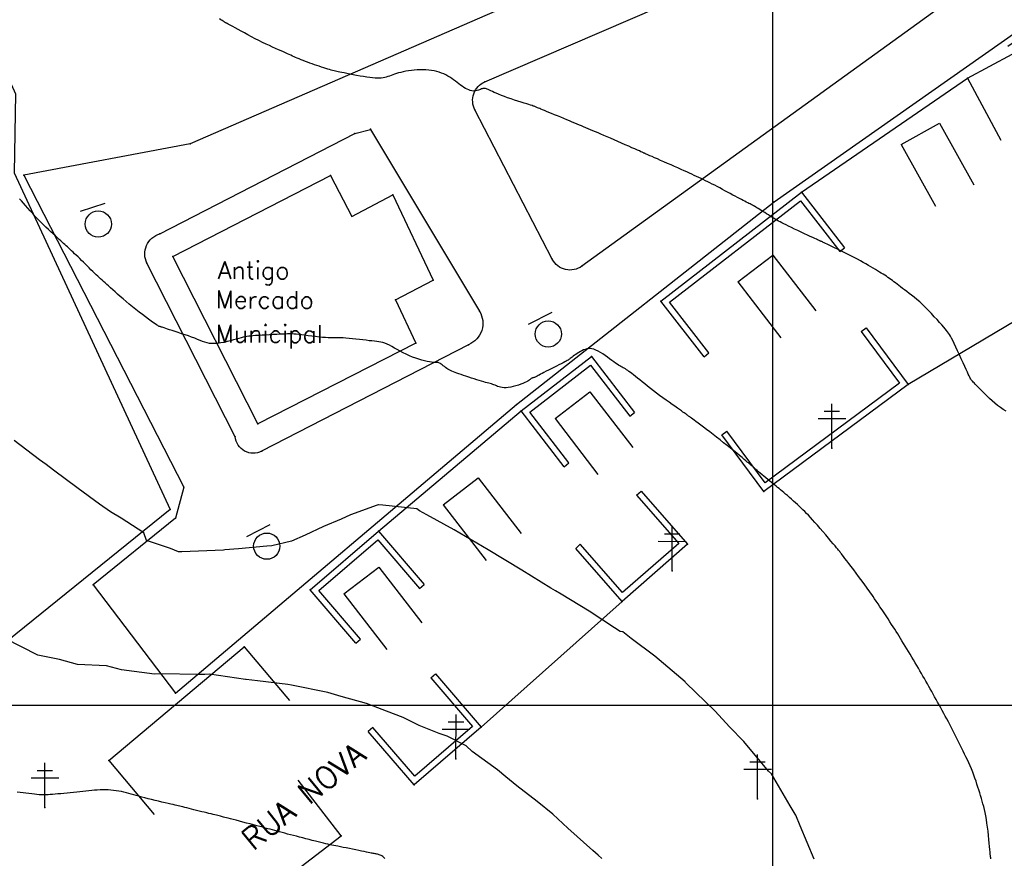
# Model space of a CAD drawing. Header units: millimetres. Extents: x 196436 to 199900, y 8705373 to 8708636.
# Tile 45 of 238: x 197514 to 197626, y 8706583 to 8706678. Entities that reach past the tile are written whole.
import ezdxf
from ezdxf.enums import TextEntityAlignment as Align

# ---------------------------------------------------------------- set-up
doc = ezdxf.new("R2010")
doc.units = ezdxf.units.MM
doc.header["$LTSCALE"] = 5
for name, color, linetype in [('$CURVAS1', 30, 'Continuous'), ('$CURVAS2', 40, 'Continuous'), ('CASA', 6, 'Continuous'), ('CERCA', 3, 'CERCA_LINE'), ('MALHA', 9, 'Continuous'), ('MEIO-FIO', 7, 'Continuous'), ('MURO', 9, 'Continuous'), ('PL', 23, 'Continuous'), ('POSTE', 3, 'Continuous'), ('TEXTO', 2, 'Continuous'), ('TXT_NRUA', 3, 'Continuous')]:
    doc.layers.add(name, color=color, linetype=linetype)
doc.styles.add('GEOSIS', font='ROMANS.SHX')
doc.linetypes.add('CERCA_LINE', pattern='A,0.5,-0.2,["X",Standard,S=0.1,R=0,X=-0.1,Y=-0.05],-0.25', length=0.95)

# ---------------------------------------------------------------- blocks, each defined once
blk = doc.blocks.new('A$C6E4D7D70')
at = {"layer": 'CASA'}
for points in [[(2.57, 9.18), (0, 1.6)], [(2.57, 9.18), (7.3, 7.58)], [(7.3, 7.58), (4.74, 0)]]:
    blk.add_lwpolyline(points, dxfattribs=at)
blk = doc.blocks.new('A$C554853E6')
at = {"layer": 'CASA', "rotation": 357.8006497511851}
blk.add_blockref('A$C6E4D7D70', (-0.06, 0.18), dxfattribs=at)
blk = doc.blocks.new('A$C1088538C')
at = {"layer": 'CASA', "rotation": 43.15206326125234}
blk.add_blockref('A$C554853E6', (4.25, -1.3), dxfattribs=at)
blk = doc.blocks.new('A$C178F62A3')
at = {"layer": 'CASA', "rotation": 7.057001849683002}
blk.add_blockref('A$C1088538C', (0.91, -0.37), dxfattribs=at)
blk = doc.blocks.new('PL')
at = {"layer": 'PL'}
blk.add_line((2.01, 1.49), (2.01, -1.49), dxfattribs=at)
blk.add_circle((0, 0), 1.49, dxfattribs=at)

msp = doc.modelspace()

# ---------------------------------------------------------------- linework, layer by layer
at = {"layer": '$CURVAS1'}
msp.add_polyline3d([(197624.799, 8706582.548, 695), (197624.789, 8706582.634, 695), (197624.776, 8706582.745, 695), (197624.76, 8706582.889, 695), (197624.741, 8706583.071, 695), (197624.718, 8706583.3, 695), (197624.691, 8706583.583, 695), (197624.659, 8706583.925, 695), (197624.622, 8706584.315, 695), (197624.581, 8706584.743, 695), (197624.535, 8706585.196, 695), (197624.484, 8706585.663, 695), (197624.428, 8706586.13, 695), (197624.367, 8706586.587, 695), (197624.302, 8706587.021, 695), (197624.231, 8706587.422, 695), (197624.156, 8706587.795, 695), (197624.077, 8706588.143, 695), (197623.994, 8706588.472, 695), (197623.907, 8706588.789, 695), (197623.818, 8706589.097, 695), (197623.726, 8706589.404, 695), (197623.632, 8706589.713, 695), (197623.537, 8706590.03, 695), (197623.438, 8706590.355, 695), (197623.337, 8706590.686, 695), (197623.23, 8706591.022, 695), (197623.118, 8706591.362, 695), (197623, 8706591.706, 695), (197622.875, 8706592.051, 695), (197622.741, 8706592.398, 695), (197622.599, 8706592.744, 695), (197622.449, 8706593.089, 695), (197622.294, 8706593.432, 695), (197622.135, 8706593.771, 695), (197621.973, 8706594.107, 695), (197621.812, 8706594.437, 695), (197621.652, 8706594.761, 695), (197621.495, 8706595.079, 695), (197621.343, 8706595.388, 695), (197621.194, 8706595.691, 695), (197621.047, 8706595.99, 695), (197620.902, 8706596.286, 695), (197620.756, 8706596.581, 695), (197620.608, 8706596.877, 695), (197620.457, 8706597.176, 695), (197620.301, 8706597.479, 695), (197620.14, 8706597.788, 695), (197619.974, 8706598.103, 695), (197619.804, 8706598.421, 695), (197619.631, 8706598.741, 695), (197619.456, 8706599.062, 695), (197619.28, 8706599.382, 695), (197619.105, 8706599.701, 695), (197618.93, 8706600.016, 695), (197618.758, 8706600.327, 695), (197618.587, 8706600.634, 695), (197618.418, 8706600.937, 695), (197618.25, 8706601.238, 695), (197618.083, 8706601.536, 695), (197617.918, 8706601.831, 695), (197617.752, 8706602.126, 695), (197617.587, 8706602.419, 695), (197617.422, 8706602.712, 695), (197617.256, 8706603.006, 695), (197617.089, 8706603.3, 695), (197616.92, 8706603.596, 695), (197616.749, 8706603.895, 695), (197616.574, 8706604.197, 695), (197616.395, 8706604.503, 695), (197616.212, 8706604.814, 695), (197616.024, 8706605.13, 695), (197615.832, 8706605.448, 695), (197615.638, 8706605.767, 695), (197615.445, 8706606.085, 695), (197615.253, 8706606.398, 695), (197615.065, 8706606.705, 695), (197614.882, 8706607.002, 695), (197614.706, 8706607.288, 695), (197614.538, 8706607.562, 695), (197614.376, 8706607.826, 695), (197614.216, 8706608.085, 695), (197614.054, 8706608.344, 695), (197613.889, 8706608.607, 695), (197613.717, 8706608.879, 695), (197613.533, 8706609.164, 695), (197613.336, 8706609.467, 695), (197613.124, 8706609.791, 695), (197612.899, 8706610.129, 695), (197612.668, 8706610.476, 695), (197612.435, 8706610.824, 695), (197612.205, 8706611.166, 695), (197611.984, 8706611.495, 695), (197611.775, 8706611.803, 695), (197611.585, 8706612.085, 695), (197611.417, 8706612.335, 695), (197611.265, 8706612.56, 695), (197611.121, 8706612.771, 695), (197610.98, 8706612.976, 695), (197610.832, 8706613.186, 695), (197610.672, 8706613.41, 695), (197610.492, 8706613.658, 695), (197610.284, 8706613.94, 695), (197610.044, 8706614.261, 695), (197609.779, 8706614.613, 695), (197609.5, 8706614.984, 695), (197609.215, 8706615.36, 695), (197608.934, 8706615.73, 695), (197608.668, 8706616.08, 695), (197608.426, 8706616.398, 695), (197608.217, 8706616.671, 695), (197608.05, 8706616.891, 695), (197607.921, 8706617.06, 695), (197607.824, 8706617.186, 695), (197607.756, 8706617.276, 695), (197607.71, 8706617.337, 695), (197607.681, 8706617.375, 695), (197607.664, 8706617.397, 695), (197607.654, 8706617.411, 695), (197607.644, 8706617.423, 695), (197607.63, 8706617.44, 695), (197607.605, 8706617.471, 695), (197607.562, 8706617.522, 695), (197607.496, 8706617.6, 695), (197607.401, 8706617.714, 695), (197607.27, 8706617.869, 695), (197607.098, 8706618.075, 695), (197606.88, 8706618.334, 695), (197606.623, 8706618.638, 695), (197606.337, 8706618.976, 695), (197606.032, 8706619.336, 695), (197605.716, 8706619.706, 695), (197605.4, 8706620.074, 695), (197605.092, 8706620.429, 695), (197604.802, 8706620.759, 695), (197604.537, 8706621.056, 695), (197604.294, 8706621.321, 695), (197604.069, 8706621.56, 695), (197603.857, 8706621.78, 695), (197603.653, 8706621.985, 695), (197603.452, 8706622.181, 695), (197603.25, 8706622.374, 695), (197603.042, 8706622.569, 695), (197602.824, 8706622.771, 695), (197602.598, 8706622.977, 695), (197602.368, 8706623.186, 695), (197602.136, 8706623.393, 695), (197601.907, 8706623.596, 695), (197601.683, 8706623.793, 695), (197601.468, 8706623.98, 695), (197601.265, 8706624.154, 695), (197601.076, 8706624.313, 695), (197600.899, 8706624.461, 695), (197600.729, 8706624.601, 695), (197600.563, 8706624.735, 695), (197600.398, 8706624.869, 695), (197600.228, 8706625.006, 695), (197600.05, 8706625.148, 695), (197599.862, 8706625.301, 695), (197599.659, 8706625.465, 695), (197599.446, 8706625.639, 695), (197599.228, 8706625.818, 695), (197599.011, 8706625.998, 695), (197598.798, 8706626.174, 695), (197598.596, 8706626.343, 695), (197598.41, 8706626.5, 695), (197598.245, 8706626.64, 695), (197598.104, 8706626.762, 695), (197597.986, 8706626.865, 695), (197597.888, 8706626.952, 695), (197597.807, 8706627.026, 695), (197597.739, 8706627.088, 695), (197597.681, 8706627.142, 695), (197597.631, 8706627.188, 695), (197597.585, 8706627.231, 695), (197597.539, 8706627.271, 695), (197597.489, 8706627.315, 695), (197597.428, 8706627.366, 695), (197597.351, 8706627.43, 695), (197597.252, 8706627.512, 695), (197597.126, 8706627.617, 695), (197596.966, 8706627.749, 695), (197596.766, 8706627.913, 695), (197596.524, 8706628.114, 695), (197596.242, 8706628.347, 695), (197595.927, 8706628.607, 695), (197595.583, 8706628.888, 695), (197595.217, 8706629.186, 695), (197594.834, 8706629.495, 695), (197594.439, 8706629.81, 695), (197594.039, 8706630.126, 695), (197593.639, 8706630.438, 695), (197593.244, 8706630.741, 695), (197592.86, 8706631.033, 695), (197592.493, 8706631.31, 695), (197592.147, 8706631.569, 695), (197591.827, 8706631.806, 695), (197591.541, 8706632.018, 695), (197591.292, 8706632.202, 695), (197591.085, 8706632.356, 695), (197590.916, 8706632.482, 695), (197590.778, 8706632.584, 695), (197590.668, 8706632.667, 695), (197590.578, 8706632.734, 695), (197590.504, 8706632.79, 695), (197590.439, 8706632.839, 695), (197590.379, 8706632.884, 695), (197590.317, 8706632.931, 695), (197590.249, 8706632.981, 695), (197590.17, 8706633.039, 695), (197590.074, 8706633.109, 695), (197589.957, 8706633.193, 695), (197589.813, 8706633.295, 695), (197589.638, 8706633.418, 695), (197589.427, 8706633.566, 695), (197589.176, 8706633.742, 695), (197588.89, 8706633.942, 695), (197588.575, 8706634.163, 695), (197588.238, 8706634.4, 695), (197587.886, 8706634.652, 695), (197587.524, 8706634.913, 695), (197587.16, 8706635.18, 695), (197586.799, 8706635.449, 695), (197586.448, 8706635.717, 695), (197586.108, 8706635.981, 695), (197585.782, 8706636.239, 695), (197585.471, 8706636.487, 695), (197585.177, 8706636.725, 695), (197584.901, 8706636.948, 695), (197584.645, 8706637.156, 695), (197584.41, 8706637.345, 695), (197584.199, 8706637.513, 695), (197584.008, 8706637.662, 695), (197583.835, 8706637.794, 695), (197583.677, 8706637.911, 695), (197583.531, 8706638.014, 695), (197583.395, 8706638.105, 695), (197583.267, 8706638.187, 695), (197583.142, 8706638.261, 695), (197583.019, 8706638.33, 695), (197582.895, 8706638.396, 695), (197582.766, 8706638.465, 695), (197582.629, 8706638.54, 695), (197582.481, 8706638.624, 695), (197582.319, 8706638.723, 695), (197582.14, 8706638.84, 695), (197581.94, 8706638.978, 695), (197581.718, 8706639.141, 695), (197581.478, 8706639.321, 695), (197581.224, 8706639.512, 695), (197580.961, 8706639.705, 695), (197580.695, 8706639.892, 695), (197580.429, 8706640.066, 695), (197580.17, 8706640.218, 695), (197579.922, 8706640.34, 695), (197579.688, 8706640.428, 695), (197579.468, 8706640.481, 695), (197579.26, 8706640.503, 695), (197579.062, 8706640.498, 695), (197578.872, 8706640.468, 695), (197578.688, 8706640.417, 695), (197578.508, 8706640.348, 695), (197578.33, 8706640.264, 695), (197578.152, 8706640.169, 695), (197577.977, 8706640.065, 695), (197577.807, 8706639.957, 695), (197577.643, 8706639.846, 695), (197577.488, 8706639.737, 695), (197577.346, 8706639.633, 695), (197577.216, 8706639.536, 695), (197577.103, 8706639.451, 695), (197577.007, 8706639.378, 695), (197576.921, 8706639.316, 695), (197576.838, 8706639.259, 695), (197576.751, 8706639.203, 695), (197576.65, 8706639.143, 695), (197576.529, 8706639.076, 695), (197576.379, 8706638.998, 695), (197576.193, 8706638.902, 695), (197575.966, 8706638.787, 695), (197575.706, 8706638.656, 695), (197575.422, 8706638.514, 695), (197575.124, 8706638.365, 695), (197574.824, 8706638.214, 695), (197574.53, 8706638.065, 695), (197574.254, 8706637.924, 695), (197574.006, 8706637.794, 695), (197573.794, 8706637.681, 695), (197573.615, 8706637.583, 695), (197573.465, 8706637.499, 695), (197573.341, 8706637.429, 695), (197573.238, 8706637.371, 695), (197573.152, 8706637.323, 695), (197573.079, 8706637.286, 695), (197573.015, 8706637.257, 695), (197572.956, 8706637.235, 695), (197572.9, 8706637.219, 695), (197572.848, 8706637.206, 695), (197572.799, 8706637.195, 695), (197572.752, 8706637.183, 695), (197572.706, 8706637.169, 695), (197572.662, 8706637.15, 695), (197572.618, 8706637.125, 695), (197572.573, 8706637.091, 695), (197572.523, 8706637.05, 695), (197572.463, 8706637, 695), (197572.388, 8706636.942, 695), (197572.294, 8706636.877, 695), (197572.176, 8706636.805, 695), (197572.028, 8706636.726, 695), (197571.846, 8706636.641, 695), (197571.628, 8706636.55, 695), (197571.378, 8706636.456, 695), (197571.107, 8706636.364, 695), (197570.822, 8706636.277, 695), (197570.53, 8706636.199, 695), (197570.242, 8706636.135, 695), (197569.964, 8706636.088, 695), (197569.706, 8706636.061, 695), (197569.473, 8706636.058, 695), (197569.265, 8706636.076, 695), (197569.077, 8706636.11, 695), (197568.906, 8706636.157, 695), (197568.749, 8706636.212, 695), (197568.602, 8706636.272, 695), (197568.463, 8706636.332, 695), (197568.326, 8706636.388, 695), (197568.19, 8706636.437, 695), (197568.05, 8706636.481, 695), (197567.903, 8706636.522, 695), (197567.745, 8706636.564, 695), (197567.573, 8706636.608, 695), (197567.382, 8706636.657, 695), (197567.17, 8706636.714, 695), (197566.933, 8706636.782, 695), (197566.668, 8706636.862, 695), (197566.381, 8706636.953, 695), (197566.079, 8706637.051, 695), (197565.769, 8706637.154, 695), (197565.458, 8706637.258, 695), (197565.153, 8706637.361, 695), (197564.86, 8706637.461, 695), (197564.587, 8706637.553, 695), (197564.339, 8706637.637, 695), (197564.114, 8706637.714, 695), (197563.911, 8706637.785, 695), (197563.725, 8706637.854, 695), (197563.554, 8706637.924, 695), (197563.396, 8706637.996, 695), (197563.246, 8706638.073, 695), (197563.103, 8706638.157, 695), (197562.964, 8706638.25, 695), (197562.829, 8706638.349, 695), (197562.699, 8706638.451, 695), (197562.576, 8706638.551, 695), (197562.459, 8706638.645, 695), (197562.35, 8706638.73, 695), (197562.249, 8706638.802, 695), (197562.158, 8706638.856, 695), (197562.076, 8706638.891, 695), (197561.998, 8706638.91, 695), (197561.918, 8706638.918, 695), (197561.828, 8706638.918, 695), (197561.722, 8706638.916, 695), (197561.595, 8706638.917, 695), (197561.438, 8706638.925, 695), (197561.247, 8706638.945, 695), (197561.016, 8706638.981, 695), (197560.749, 8706639.033, 695), (197560.452, 8706639.101, 695), (197560.13, 8706639.186, 695), (197559.791, 8706639.288, 695), (197559.439, 8706639.405, 695), (197559.08, 8706639.539, 695), (197558.72, 8706639.689, 695), (197558.365, 8706639.854, 695), (197558.017, 8706640.03, 695), (197557.677, 8706640.211, 695), (197557.349, 8706640.392, 695), (197557.033, 8706640.567, 695), (197556.732, 8706640.731, 695), (197556.447, 8706640.878, 695), (197556.181, 8706641.003, 695), (197555.934, 8706641.102, 695), (197555.7, 8706641.178, 695), (197555.472, 8706641.236, 695), (197555.242, 8706641.28, 695), (197555.003, 8706641.313, 695), (197554.748, 8706641.342, 695), (197554.468, 8706641.37, 695), (197554.157, 8706641.401, 695), (197553.81, 8706641.44, 695), (197553.435, 8706641.484, 695), (197553.043, 8706641.531, 695), (197552.642, 8706641.579, 695), (197552.245, 8706641.624, 695), (197551.862, 8706641.665, 695), (197551.503, 8706641.699, 695), (197551.178, 8706641.723, 695), (197550.894, 8706641.736, 695), (197550.644, 8706641.739, 695), (197550.415, 8706641.737, 695), (197550.196, 8706641.732, 695), (197549.974, 8706641.727, 695), (197549.738, 8706641.726, 695), (197549.476, 8706641.732, 695), (197549.176, 8706641.748, 695), (197548.831, 8706641.777, 695), (197548.449, 8706641.815, 695), (197548.044, 8706641.862, 695), (197547.629, 8706641.913, 695), (197547.217, 8706641.965, 695), (197546.823, 8706642.017, 695), (197546.458, 8706642.064, 695), (197546.137, 8706642.104, 695), (197545.867, 8706642.134, 695), (197545.64, 8706642.156, 695), (197545.441, 8706642.17, 695), (197545.255, 8706642.176, 695), (197545.068, 8706642.175, 695), (197544.865, 8706642.17, 695), (197544.633, 8706642.159, 695), (197544.356, 8706642.145, 695), (197544.024, 8706642.128, 695), (197543.648, 8706642.109, 695), (197543.242, 8706642.088, 695), (197542.818, 8706642.066, 695), (197542.392, 8706642.042, 695), (197541.978, 8706642.018, 695), (197541.589, 8706641.995, 695), (197541.239, 8706641.971, 695), (197540.939, 8706641.948, 695), (197540.681, 8706641.924, 695), (197540.453, 8706641.898, 695), (197540.243, 8706641.866, 695), (197540.04, 8706641.828, 695), (197539.831, 8706641.781, 695), (197539.604, 8706641.724, 695), (197539.349, 8706641.655, 695), (197539.056, 8706641.572, 695), (197538.73, 8706641.481, 695), (197538.382, 8706641.387, 695), (197538.019, 8706641.295, 695), (197537.65, 8706641.211, 695), (197537.284, 8706641.141, 695), (197536.931, 8706641.09, 695), (197536.598, 8706641.064, 695), (197536.292, 8706641.066, 695), (197536.009, 8706641.096, 695), (197535.739, 8706641.15, 695), (197535.475, 8706641.225, 695), (197535.209, 8706641.317, 695), (197534.934, 8706641.423, 695), (197534.641, 8706641.541, 695), (197534.322, 8706641.667, 695), (197533.973, 8706641.798, 695), (197533.601, 8706641.932, 695), (197533.217, 8706642.065, 695), (197532.83, 8706642.195, 695), (197532.451, 8706642.321, 695), (197532.091, 8706642.439, 695), (197531.76, 8706642.546, 695), (197531.468, 8706642.642, 695), (197531.223, 8706642.722, 695), (197531.022, 8706642.789, 695), (197530.86, 8706642.843, 695), (197530.732, 8706642.887, 695), (197530.63, 8706642.921, 695), (197530.551, 8706642.948, 695), (197530.489, 8706642.967, 695), (197530.437, 8706642.982, 695), (197530.391, 8706642.994, 695), (197530.343, 8706643.007, 695), (197530.287, 8706643.028, 695), (197530.214, 8706643.063, 695), (197530.119, 8706643.116, 695), (197529.994, 8706643.194, 695), (197529.832, 8706643.301, 695), (197529.626, 8706643.445, 695), (197529.371, 8706643.628, 695), (197529.073, 8706643.846, 695), (197528.742, 8706644.094, 695), (197528.385, 8706644.365, 695), (197528.011, 8706644.653, 695), (197527.629, 8706644.952, 695), (197527.246, 8706645.257, 695), (197526.873, 8706645.561, 695), (197526.516, 8706645.859, 695), (197526.176, 8706646.149, 695), (197525.855, 8706646.429, 695), (197525.552, 8706646.696, 695), (197525.268, 8706646.951, 695), (197525.003, 8706647.19, 695), (197524.758, 8706647.412, 695), (197524.532, 8706647.615, 695), (197524.327, 8706647.799, 695), (197524.137, 8706647.967, 695), (197523.96, 8706648.124, 695), (197523.791, 8706648.274, 695), (197523.626, 8706648.421, 695), (197523.462, 8706648.57, 695), (197523.294, 8706648.726, 695), (197523.118, 8706648.892, 695), (197522.932, 8706649.072, 695), (197522.736, 8706649.265, 695), (197522.533, 8706649.467, 695), (197522.324, 8706649.677, 695), (197522.111, 8706649.89, 695), (197521.897, 8706650.104, 695), (197521.683, 8706650.317, 695), (197521.472, 8706650.525, 695), (197521.265, 8706650.727, 695), (197521.062, 8706650.92, 695), (197520.866, 8706651.107, 695), (197520.676, 8706651.285, 695), (197520.494, 8706651.455, 695), (197520.319, 8706651.617, 695), (197520.154, 8706651.771, 695), (197519.997, 8706651.916, 695), (197519.85, 8706652.053, 695), (197519.708, 8706652.185, 695), (197519.568, 8706652.317, 695), (197519.424, 8706652.451, 695), (197519.272, 8706652.592, 695), (197519.108, 8706652.743, 695), (197518.927, 8706652.909, 695), (197518.725, 8706653.094, 695), (197518.498, 8706653.3, 695), (197518.249, 8706653.526, 695), (197517.982, 8706653.771, 695), (197517.7, 8706654.033, 695), (197517.407, 8706654.31, 695), (197517.108, 8706654.599, 695), (197516.805, 8706654.9, 695), (197516.503, 8706655.21, 695), (197516.205, 8706655.526, 695), (197515.913, 8706655.845, 695), (197515.63, 8706656.16, 695), (197515.358, 8706656.467, 695), (197515.098, 8706656.759, 695), (197514.852, 8706657.032, 695), (197514.624, 8706657.281, 695), (197514.414, 8706657.499, 695)], dxfattribs=at)
at = {"layer": '$CURVAS2'}
for points in [[(197626.547, 8706633.387, 694), (197626.219, 8706633.592, 694), (197625.893, 8706633.814, 694), (197625.571, 8706634.054, 694), (197625.257, 8706634.308, 694), (197624.952, 8706634.57, 694), (197624.66, 8706634.835, 694), (197624.382, 8706635.098, 694), (197624.121, 8706635.352, 694), (197623.88, 8706635.592, 694), (197623.661, 8706635.812, 694), (197623.465, 8706636.009, 694), (197623.292, 8706636.183, 694), (197623.14, 8706636.337, 694), (197623.007, 8706636.473, 694), (197622.892, 8706636.593, 694), (197622.793, 8706636.699, 694), (197622.708, 8706636.795, 694), (197622.635, 8706636.881, 694), (197622.573, 8706636.962, 694), (197622.516, 8706637.046, 694), (197622.46, 8706637.141, 694), (197622.399, 8706637.258, 694), (197622.327, 8706637.406, 694), (197622.24, 8706637.592, 694), (197622.133, 8706637.828, 694), (197621.999, 8706638.122, 694), (197621.837, 8706638.48, 694), (197621.651, 8706638.887, 694), (197621.449, 8706639.327, 694), (197621.239, 8706639.783, 694), (197621.028, 8706640.237, 694), (197620.824, 8706640.673, 694), (197620.636, 8706641.072, 694), (197620.469, 8706641.418, 694), (197620.33, 8706641.698, 694), (197620.213, 8706641.922, 694), (197620.107, 8706642.106, 694), (197620.004, 8706642.264, 694), (197619.896, 8706642.411, 694), (197619.773, 8706642.561, 694), (197619.626, 8706642.731, 694), (197619.446, 8706642.935, 694), (197619.227, 8706643.183, 694), (197618.973, 8706643.471, 694), (197618.689, 8706643.789, 694), (197618.382, 8706644.127, 694), (197618.059, 8706644.477, 694), (197617.725, 8706644.828, 694), (197617.387, 8706645.171, 694), (197617.051, 8706645.496, 694), (197616.722, 8706645.797, 694), (197616.403, 8706646.074, 694), (197616.095, 8706646.328, 694), (197615.799, 8706646.562, 694), (197615.516, 8706646.777, 694), (197615.248, 8706646.977, 694), (197614.995, 8706647.164, 694), (197614.759, 8706647.339, 694), (197614.54, 8706647.505, 694), (197614.337, 8706647.662, 694), (197614.146, 8706647.811, 694), (197613.965, 8706647.954, 694), (197613.791, 8706648.091, 694), (197613.621, 8706648.222, 694), (197613.453, 8706648.349, 694), (197613.284, 8706648.472, 694), (197613.111, 8706648.592, 694), (197612.933, 8706648.711, 694), (197612.749, 8706648.829, 694), (197612.557, 8706648.949, 694), (197612.356, 8706649.072, 694), (197612.146, 8706649.2, 694), (197611.924, 8706649.332, 694), (197611.691, 8706649.473, 694), (197611.444, 8706649.621, 694), (197611.182, 8706649.778, 694), (197610.906, 8706649.942, 694), (197610.615, 8706650.112, 694), (197610.308, 8706650.289, 694), (197609.984, 8706650.471, 694), (197609.642, 8706650.659, 694), (197609.283, 8706650.85, 694), (197608.906, 8706651.045, 694), (197608.519, 8706651.24, 694), (197608.13, 8706651.432, 694), (197607.747, 8706651.619, 694), (197607.378, 8706651.796, 694), (197607.032, 8706651.96, 694), (197606.718, 8706652.109, 694), (197606.443, 8706652.24, 694), (197606.213, 8706652.349, 694), (197606.025, 8706652.438, 694), (197605.874, 8706652.51, 694), (197605.754, 8706652.568, 694), (197605.659, 8706652.613, 694), (197605.584, 8706652.649, 694), (197605.524, 8706652.678, 694), (197605.471, 8706652.701, 694), (197605.422, 8706652.723, 694), (197605.369, 8706652.745, 694), (197605.304, 8706652.773, 694), (197605.221, 8706652.809, 694), (197605.113, 8706652.856, 694), (197604.972, 8706652.919, 694), (197604.791, 8706653.002, 694), (197604.563, 8706653.107, 694), (197604.284, 8706653.236, 694), (197603.963, 8706653.386, 694), (197603.611, 8706653.551, 694), (197603.241, 8706653.726, 694), (197602.865, 8706653.904, 694), (197602.494, 8706654.081, 694), (197602.14, 8706654.25, 694), (197601.815, 8706654.407, 694), (197601.528, 8706654.546, 694), (197601.276, 8706654.671, 694), (197601.052, 8706654.784, 694), (197600.849, 8706654.89, 694), (197600.661, 8706654.991, 694), (197600.481, 8706655.092, 694), (197600.302, 8706655.196, 694), (197600.118, 8706655.307, 694), (197599.925, 8706655.426, 694), (197599.723, 8706655.553, 694), (197599.516, 8706655.685, 694), (197599.309, 8706655.819, 694), (197599.103, 8706655.951, 694), (197598.904, 8706656.08, 694), (197598.714, 8706656.202, 694), (197598.537, 8706656.314, 694), (197598.375, 8706656.415, 694), (197598.226, 8706656.506, 694), (197598.088, 8706656.587, 694), (197597.958, 8706656.663, 694), (197597.832, 8706656.733, 694), (197597.708, 8706656.8, 694), (197597.582, 8706656.865, 694), (197597.452, 8706656.931, 694), (197597.315, 8706657, 694), (197597.168, 8706657.072, 694), (197597.012, 8706657.149, 694), (197596.842, 8706657.233, 694), (197596.658, 8706657.325, 694), (197596.459, 8706657.426, 694), (197596.241, 8706657.539, 694), (197596.005, 8706657.663, 694), (197595.748, 8706657.8, 694), (197595.474, 8706657.948, 694), (197595.187, 8706658.105, 694), (197594.891, 8706658.266, 694), (197594.59, 8706658.43, 694), (197594.288, 8706658.594, 694), (197593.99, 8706658.754, 694), (197593.699, 8706658.908, 694), (197593.418, 8706659.055, 694), (197593.147, 8706659.194, 694), (197592.883, 8706659.326, 694), (197592.625, 8706659.454, 694), (197592.372, 8706659.577, 694), (197592.121, 8706659.698, 694), (197591.87, 8706659.817, 694), (197591.619, 8706659.936, 694), (197591.364, 8706660.056, 694), (197591.103, 8706660.177, 694), (197590.833, 8706660.303, 694), (197590.551, 8706660.432, 694), (197590.254, 8706660.568, 694), (197589.94, 8706660.71, 694), (197589.605, 8706660.86, 694), (197589.246, 8706661.02, 694), (197588.863, 8706661.189, 694), (197588.463, 8706661.365, 694), (197588.057, 8706661.543, 694), (197587.655, 8706661.718, 694), (197587.268, 8706661.887, 694), (197586.906, 8706662.044, 694), (197586.578, 8706662.187, 694), (197586.295, 8706662.31, 694), (197586.065, 8706662.41, 694), (197585.884, 8706662.49, 694), (197585.744, 8706662.551, 694), (197585.64, 8706662.598, 694), (197585.565, 8706662.632, 694), (197585.511, 8706662.656, 694), (197585.473, 8706662.674, 694), (197585.442, 8706662.688, 694), (197585.414, 8706662.701, 694), (197585.379, 8706662.717, 694), (197585.332, 8706662.739, 694), (197585.263, 8706662.769, 694), (197585.166, 8706662.813, 694), (197585.033, 8706662.872, 694), (197584.856, 8706662.95, 694), (197584.628, 8706663.051, 694), (197584.345, 8706663.177, 694), (197584.013, 8706663.324, 694), (197583.643, 8706663.487, 694), (197583.245, 8706663.663, 694), (197582.83, 8706663.845, 694), (197582.407, 8706664.031, 694), (197581.987, 8706664.214, 694), (197581.58, 8706664.391, 694), (197581.195, 8706664.557, 694), (197580.831, 8706664.713, 694), (197580.488, 8706664.859, 694), (197580.164, 8706664.996, 694), (197579.857, 8706665.126, 694), (197579.566, 8706665.249, 694), (197579.29, 8706665.365, 694), (197579.026, 8706665.477, 694), (197578.773, 8706665.584, 694), (197578.526, 8706665.689, 694), (197578.282, 8706665.793, 694), (197578.035, 8706665.898, 694), (197577.781, 8706666.005, 694), (197577.516, 8706666.118, 694), (197577.235, 8706666.236, 694), (197576.933, 8706666.362, 694), (197576.608, 8706666.497, 694), (197576.265, 8706666.639, 694), (197575.914, 8706666.784, 694), (197575.561, 8706666.929, 694), (197575.215, 8706667.071, 694), (197574.884, 8706667.207, 694), (197574.576, 8706667.334, 694), (197574.299, 8706667.448, 694), (197574.058, 8706667.548, 694), (197573.853, 8706667.633, 694), (197573.678, 8706667.706, 694), (197573.53, 8706667.768, 694), (197573.405, 8706667.82, 694), (197573.298, 8706667.864, 694), (197573.206, 8706667.902, 694), (197573.124, 8706667.935, 694), (197573.048, 8706667.964, 694), (197572.971, 8706667.993, 694), (197572.885, 8706668.024, 694), (197572.782, 8706668.059, 694), (197572.656, 8706668.101, 694), (197572.498, 8706668.152, 694), (197572.301, 8706668.216, 694), (197572.057, 8706668.294, 694), (197571.762, 8706668.388, 694), (197571.425, 8706668.496, 694), (197571.057, 8706668.615, 694), (197570.67, 8706668.742, 694), (197570.276, 8706668.874, 694), (197569.887, 8706669.007, 694), (197569.515, 8706669.14, 694), (197569.171, 8706669.267, 694), (197568.864, 8706669.388, 694), (197568.595, 8706669.501, 694), (197568.36, 8706669.604, 694), (197568.155, 8706669.699, 694), (197567.977, 8706669.784, 694), (197567.824, 8706669.859, 694), (197567.692, 8706669.922, 694), (197567.577, 8706669.974, 694), (197567.477, 8706670.015, 694), (197567.388, 8706670.043, 694), (197567.307, 8706670.06, 694), (197567.23, 8706670.067, 694), (197567.155, 8706670.063, 694), (197567.078, 8706670.049, 694), (197566.996, 8706670.026, 694), (197566.905, 8706669.994, 694), (197566.802, 8706669.954, 694), (197566.689, 8706669.909, 694), (197566.565, 8706669.864, 694), (197566.431, 8706669.823, 694), (197566.288, 8706669.79, 694), (197566.137, 8706669.77, 694), (197565.979, 8706669.765, 694), (197565.813, 8706669.782, 694), (197565.642, 8706669.823, 694), (197565.465, 8706669.886, 694), (197565.283, 8706669.968, 694), (197565.098, 8706670.068, 694), (197564.909, 8706670.182, 694), (197564.718, 8706670.309, 694), (197564.526, 8706670.445, 694), (197564.332, 8706670.587, 694), (197564.138, 8706670.734, 694), (197563.943, 8706670.884, 694), (197563.743, 8706671.033, 694), (197563.538, 8706671.18, 694), (197563.326, 8706671.323, 694), (197563.106, 8706671.46, 694), (197562.875, 8706671.588, 694), (197562.631, 8706671.705, 694), (197562.374, 8706671.81, 694), (197562.104, 8706671.902, 694), (197561.823, 8706671.981, 694), (197561.53, 8706672.047, 694), (197561.227, 8706672.1, 694), (197560.915, 8706672.139, 694), (197560.596, 8706672.165, 694), (197560.269, 8706672.178, 694), (197559.938, 8706672.177, 694), (197559.603, 8706672.163, 694), (197559.27, 8706672.139, 694), (197558.942, 8706672.104, 694), (197558.622, 8706672.06, 694), (197558.313, 8706672.008, 694), (197558.02, 8706671.95, 694), (197557.746, 8706671.886, 694), (197557.493, 8706671.817, 694), (197557.259, 8706671.746, 694), (197557.042, 8706671.673, 694), (197556.838, 8706671.601, 694), (197556.644, 8706671.531, 694), (197556.457, 8706671.464, 694), (197556.275, 8706671.403, 694), (197556.094, 8706671.349, 694), (197555.911, 8706671.303, 694), (197555.723, 8706671.266, 694), (197555.523, 8706671.239, 694), (197555.31, 8706671.223, 694), (197555.077, 8706671.219, 694), (197554.821, 8706671.227, 694), (197554.537, 8706671.249, 694), (197554.222, 8706671.284, 694), (197553.872, 8706671.334, 694), (197553.497, 8706671.395, 694), (197553.108, 8706671.464, 694), (197552.713, 8706671.538, 694), (197552.325, 8706671.615, 694), (197551.953, 8706671.689, 694), (197551.609, 8706671.76, 694), (197551.303, 8706671.823, 694), (197551.041, 8706671.875, 694), (197550.82, 8706671.919, 694), (197550.629, 8706671.957, 694), (197550.46, 8706671.992, 694), (197550.305, 8706672.025, 694), (197550.154, 8706672.06, 694), (197549.999, 8706672.099, 694), (197549.831, 8706672.145, 694), (197549.644, 8706672.198, 694), (197549.437, 8706672.26, 694), (197549.214, 8706672.329, 694), (197548.977, 8706672.404, 694), (197548.728, 8706672.484, 694), (197548.472, 8706672.569, 694), (197548.209, 8706672.658, 694), (197547.943, 8706672.749, 694), (197547.677, 8706672.843, 694), (197547.413, 8706672.937, 694), (197547.152, 8706673.033, 694), (197546.897, 8706673.127, 694), (197546.65, 8706673.221, 694), (197546.414, 8706673.313, 694), (197546.19, 8706673.403, 694), (197545.981, 8706673.49, 694), (197545.788, 8706673.573, 694), (197545.606, 8706673.654, 694), (197545.428, 8706673.735, 694), (197545.25, 8706673.818, 694), (197545.065, 8706673.905, 694), (197544.868, 8706673.998, 694), (197544.651, 8706674.098, 694), (197544.411, 8706674.207, 694), (197544.141, 8706674.328, 694), (197543.843, 8706674.46, 694), (197543.52, 8706674.604, 694), (197543.175, 8706674.759, 694), (197542.809, 8706674.925, 694), (197542.427, 8706675.103, 694), (197542.03, 8706675.292, 694), (197541.621, 8706675.493, 694), (197541.204, 8706675.704, 694), (197540.785, 8706675.922, 694), (197540.372, 8706676.141, 694), (197539.972, 8706676.357, 694), (197539.594, 8706676.563, 694), (197539.244, 8706676.755, 694), (197538.931, 8706676.929, 694), (197538.661, 8706677.077, 694), (197538.441, 8706677.198, 694), (197538.266, 8706677.294, 694), (197538.128, 8706677.367, 694), (197538.023, 8706677.423, 694), (197537.942, 8706677.466, 694), (197537.88, 8706677.498, 694), (197537.83, 8706677.524, 694), (197537.785, 8706677.548, 694), (197537.739, 8706677.573, 694), (197537.686, 8706677.604, 694), (197537.62, 8706677.644, 694), (197537.536, 8706677.696, 694), (197537.428, 8706677.766, 694), (197537.291, 8706677.855, 694), (197537.119, 8706677.968, 694)], [(197604.716, 8706582.48, 696), (197603.119, 8706586.294, 696), (197602.631, 8706587.489, 696), (197602.58, 8706587.591, 696), (197601.995, 8706588.567, 696), (197599.867, 8706592.175, 696), (197599.538, 8706592.502, 696), (197596.74, 8706595.864, 696), (197595.102, 8706597.522, 696), (197593.461, 8706599.291, 696), (197590.144, 8706602.544, 696), (197590.112, 8706602.578, 696), (197590.052, 8706602.63, 696), (197586.612, 8706605.568, 696), (197583.915, 8706607.571, 696), (197582.993, 8706608.321, 696), (197582.667, 8706608.37, 696), (197582.02, 8706608.782, 696), (197579.168, 8706610.669, 696), (197575.961, 8706612.606, 696), (197575.331, 8706612.99, 696), (197574.805, 8706613.283, 696), (197571.495, 8706615.315, 696), (197567.668, 8706617.642, 696), (197567.662, 8706617.645, 696), (197567.657, 8706617.648, 696), (197563.794, 8706619.907, 696), (197560.711, 8706621.606, 696), (197559.877, 8706622.071, 696), (197559.567, 8706622.315, 696), (197555.718, 8706622.695, 696), (197555.213, 8706622.758, 696), (197555.157, 8706622.748, 696), (197555.04, 8706622.698, 696), (197552.019, 8706621.632, 696), (197550.971, 8706621.124, 696), (197548.957, 8706620.295, 696), (197546.875, 8706619.318, 696), (197545.308, 8706618.616, 696), (197543.101, 8706618.093, 696), (197542.511, 8706618.055, 696), (197539.288, 8706617.766, 696), (197537.736, 8706617.62, 696), (197537.576, 8706617.606, 696), (197532.855, 8706617.402, 696), (197532.465, 8706617.408, 696), (197531.578, 8706617.8, 696), (197528.838, 8706618.716, 696), (197528.549, 8706619.576, 696), (197525.977, 8706621.222, 696), (197524.738, 8706621.95, 696), (197523.515, 8706622.836, 696), (197521.068, 8706624.603, 696), (197518.287, 8706626.684, 696), (197517.433, 8706627.324, 696), (197516.691, 8706627.866, 696), (197513.8, 8706630.05, 696)], [(197580.589, 8706582.585, 697), (197580.181, 8706582.932, 697), (197579.569, 8706583.472, 697), (197576.728, 8706586.014, 697), (197575.023, 8706587.61, 697), (197573.24, 8706589.029, 697), (197570.947, 8706590.819, 697), (197569.663, 8706591.865, 697), (197568.719, 8706592.637, 697), (197565.838, 8706594.72, 697), (197565.176, 8706595.359, 697), (197563.024, 8706596.47, 697), (197562.113, 8706596.755, 697), (197559.849, 8706597.676, 697), (197558.029, 8706598.589, 697), (197556.922, 8706599.001, 697), (197553.827, 8706600.189, 697), (197550.956, 8706600.976, 697), (197549.435, 8706601.413, 697), (197545.339, 8706602.248, 697), (197544.894, 8706602.345, 697), (197541.464, 8706602.757, 697), (197540.177, 8706602.926, 697), (197540.088, 8706602.921, 697), (197536.014, 8706603.515, 697), (197535.453, 8706603.494, 697), (197534.758, 8706603.465, 697), (197530.476, 8706603.561, 697), (197529.74, 8706603.518, 697), (197525.987, 8706604.022, 697), (197524.288, 8706604.461, 697), (197520.991, 8706604.624, 697), (197518.949, 8706605.168, 697), (197516.503, 8706605.658, 697), (197512.78, 8706607.553, 697)], [(197555.937, 8706582.585, 698), (197555.821, 8706582.694, 698), (197555.71, 8706582.785, 698), (197555.602, 8706582.86, 698), (197555.498, 8706582.92, 698), (197555.396, 8706582.968, 698), (197555.295, 8706583.005, 698), (197555.197, 8706583.035, 698), (197555.099, 8706583.057, 698), (197555.003, 8706583.076, 698), (197554.907, 8706583.092, 698), (197554.812, 8706583.108, 698), (197554.715, 8706583.125, 698), (197554.613, 8706583.145, 698), (197554.5, 8706583.168, 698), (197554.371, 8706583.196, 698), (197554.22, 8706583.228, 698), (197554.042, 8706583.266, 698), (197553.831, 8706583.31, 698), (197553.582, 8706583.361, 698), (197553.293, 8706583.42, 698), (197552.969, 8706583.485, 698), (197552.623, 8706583.555, 698), (197552.262, 8706583.626, 698), (197551.898, 8706583.698, 698), (197551.541, 8706583.769, 698), (197551.199, 8706583.836, 698), (197550.884, 8706583.898, 698), (197550.602, 8706583.954, 698), (197550.349, 8706584.004, 698), (197550.114, 8706584.051, 698), (197549.892, 8706584.097, 698), (197549.673, 8706584.143, 698), (197549.449, 8706584.193, 698), (197549.212, 8706584.247, 698), (197548.954, 8706584.309, 698), (197548.669, 8706584.378, 698), (197548.359, 8706584.455, 698), (197548.03, 8706584.538, 698), (197547.684, 8706584.626, 698), (197547.328, 8706584.717, 698), (197546.966, 8706584.811, 698), (197546.602, 8706584.905, 698), (197546.241, 8706584.999, 698), (197545.887, 8706585.09, 698), (197545.542, 8706585.18, 698), (197545.205, 8706585.268, 698), (197544.878, 8706585.353, 698), (197544.562, 8706585.437, 698), (197544.256, 8706585.517, 698), (197543.962, 8706585.595, 698), (197543.68, 8706585.67, 698), (197543.409, 8706585.743, 698), (197543.146, 8706585.815, 698), (197542.884, 8706585.886, 698), (197542.617, 8706585.958, 698), (197542.34, 8706586.034, 698), (197542.046, 8706586.113, 698), (197541.731, 8706586.198, 698), (197541.387, 8706586.289, 698), (197541.013, 8706586.388, 698), (197540.617, 8706586.493, 698), (197540.209, 8706586.6, 698), (197539.8, 8706586.707, 698), (197539.401, 8706586.811, 698), (197539.024, 8706586.909, 698), (197538.679, 8706586.999, 698), (197538.377, 8706587.077, 698), (197538.125, 8706587.143, 698), (197537.919, 8706587.196, 698), (197537.748, 8706587.241, 698), (197537.604, 8706587.278, 698), (197537.477, 8706587.311, 698), (197537.358, 8706587.341, 698), (197537.238, 8706587.371, 698), (197537.107, 8706587.404, 698), (197536.959, 8706587.441, 698), (197536.791, 8706587.483, 698), (197536.605, 8706587.529, 698), (197536.401, 8706587.579, 698), (197536.179, 8706587.634, 698), (197535.94, 8706587.692, 698), (197535.685, 8706587.755, 698), (197535.414, 8706587.821, 698), (197535.129, 8706587.891, 698), (197534.834, 8706587.964, 698), (197534.535, 8706588.037, 698), (197534.238, 8706588.11, 698), (197533.949, 8706588.181, 698), (197533.673, 8706588.249, 698), (197533.416, 8706588.313, 698), (197533.185, 8706588.371, 698), (197532.981, 8706588.423, 698), (197532.799, 8706588.47, 698), (197532.627, 8706588.514, 698), (197532.458, 8706588.557, 698), (197532.281, 8706588.601, 698), (197532.086, 8706588.648, 698), (197531.864, 8706588.701, 698), (197531.605, 8706588.761, 698), (197531.302, 8706588.83, 698), (197530.962, 8706588.906, 698), (197530.595, 8706588.99, 698), (197530.208, 8706589.078, 698), (197529.811, 8706589.17, 698), (197529.414, 8706589.265, 698), (197529.026, 8706589.36, 698), (197528.655, 8706589.455, 698), (197528.309, 8706589.549, 698), (197527.986, 8706589.64, 698), (197527.682, 8706589.729, 698), (197527.391, 8706589.814, 698), (197527.11, 8706589.894, 698), (197526.834, 8706589.971, 698), (197526.559, 8706590.042, 698), (197526.281, 8706590.108, 698), (197525.996, 8706590.168, 698), (197525.704, 8706590.221, 698), (197525.406, 8706590.267, 698), (197525.104, 8706590.305, 698), (197524.798, 8706590.335, 698), (197524.49, 8706590.356, 698), (197524.18, 8706590.368, 698), (197523.869, 8706590.37, 698), (197523.559, 8706590.363, 698), (197523.247, 8706590.346, 698), (197522.934, 8706590.322, 698), (197522.616, 8706590.292, 698), (197522.292, 8706590.257, 698), (197521.962, 8706590.22, 698), (197521.622, 8706590.18, 698), (197521.273, 8706590.14, 698), (197520.913, 8706590.101, 698), (197520.547, 8706590.063, 698), (197520.177, 8706590.027, 698), (197519.811, 8706589.992, 698), (197519.451, 8706589.96, 698), (197519.102, 8706589.929, 698), (197518.77, 8706589.901, 698), (197518.458, 8706589.876, 698), (197518.171, 8706589.853, 698), (197517.902, 8706589.834, 698), (197517.648, 8706589.82, 698), (197517.402, 8706589.81, 698), (197517.159, 8706589.807, 698), (197516.912, 8706589.81, 698), (197516.656, 8706589.82, 698), (197516.386, 8706589.839, 698), (197516.096, 8706589.867, 698), (197515.79, 8706589.901, 698), (197515.47, 8706589.941, 698), (197515.14, 8706589.983, 698), (197514.805, 8706590.027, 698), (197514.467, 8706590.07, 698), (197514.13, 8706590.11, 698)]]:
    msp.add_polyline3d(points, dxfattribs=at)
at = {"layer": 'CASA'}
for p, q in [((197531.85, 8706650.977), (197549.754, 8706660.173)), ((197549.754, 8706660.173, 695.147), (197552.181, 8706655.522, 694.622)), ((197541.489, 8706631.959), (197531.85, 8706650.977)), ((197557.134, 8706646.034), (197559.461, 8706641.1)), ((197559.461, 8706641.1), (197541.489, 8706631.959))]:
    msp.add_line(p, q, dxfattribs=at)
for points in [[(197622.154, 8706671.221), (197627.239, 8706673.946)], [(197622.154, 8706671.221), (197625.932, 8706664.169)], [(197552.181, 8706655.522), (197556.846, 8706657.957)], [(197556.846, 8706657.957), (197561.43, 8706648.277)], [(197557.134, 8706646.034), (197561.43, 8706648.277)]]:
    msp.add_lwpolyline(points, dxfattribs=at)
for p in [(197622.154, 8706671.222, 693.359), (197549.755, 8706660.173, 694.733), (197556.847, 8706657.957, 694.622), (197531.85, 8706650.977, 694.892), (197561.431, 8706648.277, 694.995), (197557.135, 8706646.035, 694.948), (197559.462, 8706641.1, 694.924), (197541.49, 8706631.96, 695.147)]:
    msp.add_point(p, dxfattribs=at)
at = {"layer": 'CERCA'}
for points in [[(197472.995, 8706760.747), (197513.951, 8706669.434), (197513.793, 8706660.48), (197531.529, 8706622.236), (197393.54, 8706510.861), (197393.54, 8706510.861)], [(197626.738, 8706674.842), (197629.841, 8706676.925), (197631.06, 8706674.52), (197633.203, 8706655.932), (197632.07, 8706655.75), (197632.562, 8706646.594), (197615.393, 8706636.416)], [(197603.277, 8706658.286), (197622.154, 8706671.221)], [(197555.191, 8706619.756), (197571.415, 8706633.415)], [(197566.889, 8706597.476), (197582.887, 8706611.786)], [(197524.572, 8706593.708), (197539.943, 8706606.636)], [(197539.943, 8706606.636), (197545.092, 8706600.514)], [(197524.572, 8706593.708), (197529.722, 8706587.585)], [(197550.953, 8706585.137), (197546.087, 8706591.487)], [(197535.214, 8706573.076), (197550.953, 8706585.137)]]:
    msp.add_lwpolyline(points, dxfattribs=at)
for p in [(197531.53, 8706622.237, 695.886), (197539.943, 8706606.637, 696.788), (197524.573, 8706593.708, 697.846), (197550.954, 8706585.137, 697.927)]:
    msp.add_point(p, dxfattribs=at)
at = {"layer": 'MALHA'}
for p, q in [((197600, 8708635.599), (197600, 8705384.785)), ((197600, 8708635.599), (197600, 8705384.785)), ((196441.61, 8706600), (199000, 8706600)), ((196441.61, 8706600), (199000, 8706600))]:
    msp.add_line(p, q, dxfattribs=at)
at = {"layer": 'MEIO-FIO'}
for points in [[(197823.715, 8706790.649), (197694.02, 8706733.481), (197688.223, 8706730.917), (197672.587, 8706724.066), (197533.795, 8706663.758)], [(197533.795, 8706663.758), (197514.906, 8706660.217), (197533.1, 8706624.769), (197532.135, 8706621.232), (197522.788, 8706613.658), (197532.129, 8706601.367), (197570.896, 8706634.151)]]:
    msp.add_lwpolyline(points, dxfattribs=at)
for points in [[(197570.896, 8706634.151), (197600.191, 8706657.174), (197629.928, 8706678.036), (197631.06, 8706674.52), (197637.034, 8706675.928), (197634.197, 8706680.775), (197658.977, 8706697.862), (197675.563, 8706707.859), (197676.934, 8706703.947), (197680.749, 8706704.951), (197681.145, 8706711.209), (197690.933, 8706716.418), (197699.303, 8706720.224), (197725.689, 8706726.66), (197744.587, 8706730.701), (197751.474, 8706731.311), (197765.355, 8706729.314), (197771.623, 8706729.228), (197805.702, 8706733.511), (197817.123, 8706733.986), (197843.136, 8706732.833, -0.4651816), (197844.974, 8706730.443), (197841.753, 8706703.858)], [(197567.289, 8706670.821), (197616.708, 8706692.085, -0.3608177), (197619.689, 8706691.208), (197623.078, 8706684.761, -0.3899295), (197622.254, 8706681.655), (197578.33, 8706649.864, -0.4552678), (197574.96, 8706650.645), (197566.168, 8706667.611, -0.4309871), (197567.289, 8706670.821, 2.3542629)], [(197530.37, 8706653.528), (197552.505, 8706664.955), (197554.314, 8706665.41), (197566.695, 8706644.755, -0.4564009), (197565.447, 8706640.943), (197541.93, 8706628.837, -0.5329788), (197538.935, 8706630.488), (197528.895, 8706650.192, -0.4752629), (197530.37, 8706653.528, -0.1367322)]]:
    msp.add_lwpolyline(points, format="xyb", dxfattribs=at)
for p in [(197567.289, 8706670.822, 693.984), (197566.169, 8706667.612, 694.053), (197552.505, 8706664.956, 694.293), (197554.315, 8706665.411, 694.262), (197533.796, 8706663.759, 694.359), (197514.907, 8706660.217, 694.78), (197600.192, 8706657.175, 693.931), (197530.37, 8706653.529, 694.657), (197574.961, 8706650.646, 694.462), (197528.896, 8706650.192, 694.743), (197578.33, 8706649.864, 694.441), (197566.695, 8706644.756, 694.66), (197565.448, 8706640.943, 694.732), (197570.897, 8706634.152, 695.071), (197538.936, 8706630.489, 695.105), (197541.931, 8706628.837, 695.112), (197533.101, 8706624.77, 695.496), (197532.136, 8706621.232, 695.71), (197522.788, 8706613.658, 696.383), (197532.13, 8706601.367, 697.161)]:
    msp.add_point(p, dxfattribs=at)
at = {"layer": 'MURO'}
for p, q in [((197587.305, 8706645.895, 694.575), (197603.277, 8706658.286, 694.575)), ((197603.277, 8706658.286, 694.575), (197608.181, 8706651.965, 694.575)), ((197588.288, 8706645.771, 694.575), (197603.153, 8706657.304, 694.575)), ((197603.153, 8706657.304, 694.575), (197607.628, 8706651.536, 694.575)), ((197592.209, 8706639.574, 694.575), (197587.305, 8706645.895, 694.575)), ((197592.762, 8706640.003, 694.575), (197588.288, 8706645.771, 694.575)), ((197610.067, 8706642.427), (197610.63, 8706642.843)), ((197610.067, 8706642.427), (197614.414, 8706636.562)), ((197610.63, 8706642.843), (197615.393, 8706636.416)), ((197571.415, 8706633.415), (197579.43, 8706639.588)), ((197579.43, 8706639.588), (197584.312, 8706633.25)), ((197572.396, 8706633.287), (197579.303, 8706638.607)), ((197579.303, 8706638.607), (197583.757, 8706632.823)), ((197615.393, 8706636.416), (197599.013, 8706624.275)), ((197614.414, 8706636.562), (197599.158, 8706625.254)), ((197576.296, 8706627.077), (197571.415, 8706633.415)), ((197576.851, 8706627.504), (197572.396, 8706633.287)), ((197583.757, 8706632.823), (197584.312, 8706633.25)), ((197594.249, 8706630.702), (197594.812, 8706631.119)), ((197599.013, 8706624.275), (197594.249, 8706630.702)), ((197599.158, 8706625.254), (197594.812, 8706631.119)), ((197576.296, 8706627.077), (197576.851, 8706627.504)), ((197584.538, 8706623.857), (197589.343, 8706618.362)), ((197585.065, 8706624.318), (197590.331, 8706618.295)), ((197547.433, 8706613.081), (197555.191, 8706619.756)), ((197555.191, 8706619.756), (197560.408, 8706613.692)), ((197548.42, 8706613.007), (197555.117, 8706618.769)), ((197555.117, 8706618.769), (197559.878, 8706613.235)), ((197582.887, 8706611.786), (197577.62, 8706617.808)), ((197582.953, 8706612.774), (197578.147, 8706618.269)), ((197590.331, 8706618.295), (197582.887, 8706611.786)), ((197589.343, 8706618.362), (197582.953, 8706612.774)), ((197559.878, 8706613.235), (197560.408, 8706613.692)), ((197552.651, 8706607.017), (197547.433, 8706613.081)), ((197553.181, 8706607.473), (197548.42, 8706613.007)), ((197552.651, 8706607.017), (197553.181, 8706607.473)), ((197561.687, 8706603.553), (197566.889, 8706597.476)), ((197561.156, 8706603.098), (197565.902, 8706597.552)), ((197559.246, 8706590.934), (197554.044, 8706597.011)), ((197559.323, 8706591.921), (197554.576, 8706597.467)), ((197566.889, 8706597.476), (197559.246, 8706590.934)), ((197565.902, 8706597.552), (197559.323, 8706591.921))]:
    msp.add_line(p, q, dxfattribs=at)
for points in [[(197607.628, 8706651.536), (197608.181, 8706651.965)], [(197592.209, 8706639.574), (197592.762, 8706640.003)], [(197584.538, 8706623.857), (197585.065, 8706624.318)], [(197578.147, 8706618.269), (197577.62, 8706617.808)], [(197561.156, 8706603.098), (197561.687, 8706603.553)], [(197554.576, 8706597.467), (197554.044, 8706597.011)]]:
    msp.add_lwpolyline(points, dxfattribs=at)
for p in [(197603.278, 8706658.287, 693.833), (197587.306, 8706645.895, 694.575), (197579.431, 8706639.589, 695.086), (197615.394, 8706636.417, 694.421), (197571.415, 8706633.415, 695.238), (197599.014, 8706624.276, 695.056), (197555.191, 8706619.756, 696.24), (197590.331, 8706618.296, 695.605), (197547.434, 8706613.082, 696.501), (197582.887, 8706611.786, 695.871), (197566.89, 8706597.476, 696.805), (197559.247, 8706590.934, 697.394)]:
    msp.add_point(p, dxfattribs=at)
at = {"layer": 'POSTE'}
for p, q in [((197606.726, 8706629.202), (197606.748, 8706634.242)), ((197605.166, 8706632.569), (197608.316, 8706632.556)), ((197605.869, 8706633.406), (197607.619, 8706633.399)), ((197588.568, 8706615.25), (197588.59, 8706620.29)), ((197587.711, 8706619.454), (197589.461, 8706619.446)), ((197587.008, 8706618.617), (197590.158, 8706618.603)), ((197563.996, 8706593.902), (197564.018, 8706598.941)), ((197563.14, 8706598.105), (197564.89, 8706598.098)), ((197562.436, 8706597.268), (197565.586, 8706597.255)), ((197598.279, 8706589.351), (197598.301, 8706594.391)), ((197517.28, 8706588.383), (197517.302, 8706593.423)), ((197597.422, 8706593.554), (197599.172, 8706593.547)), ((197516.423, 8706592.587), (197518.173, 8706592.579)), ((197596.719, 8706592.717), (197599.869, 8706592.704)), ((197515.719, 8706591.75), (197518.869, 8706591.736))]:
    msp.add_line(p, q, dxfattribs=at)
for p in [(197606.727, 8706629.203, 694.694), (197588.569, 8706615.251, 695.761), (197563.997, 8706593.902, 697.135), (197598.28, 8706589.351, 696.157), (197517.28, 8706588.383, 698.08)]:
    msp.add_point(p, dxfattribs=at)

# ---------------------------------------------------------------- block references
at = {"layer": 'CASA'}
for p, rotation in [((197614.585, 8706656.705), 359.7490044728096), ((197597.066, 8706641.174), 8.304973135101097), ((197576.275, 8706625.644), 8.304973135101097), ((197563.576, 8706615.856), 8.304973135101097), ((197552.275, 8706605.729), 8.304973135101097)]:
    msp.add_blockref('A$C178F62A3', p, dxfattribs=dict(at, rotation=rotation))
at = {"layer": 'PL'}
for p, rotation in [((197523.361, 8706654.649, 694.735), 107.8948813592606), ((197574.507, 8706642.158, 694.756), 116.5975347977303), ((197542.511, 8706618.055, 696), 117.626817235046)]:
    msp.add_blockref('PL', p, dxfattribs=dict(at, rotation=rotation))

# ---------------------------------------------------------------- texts
at = {"layer": 'TEXTO', "style": 'GEOSIS'}
for s, p in [('Antigo', (197536.948, 8706647.817)), ('Mercado', (197536.718, 8706644.484)), ('Municipal', (197536.701, 8706640.613))]:
    msp.add_text(s, height=2, rotation=359.749, dxfattribs=at).set_placement(p, align=Align.BOTTOM_LEFT)
at = {"layer": 'TXT_NRUA', "style": 'GEOSIS'}
msp.add_text('RUA NOVA', height=2.5, rotation=39.3604, dxfattribs=at).set_placement((197541.446, 8706582.768), align=Align.BOTTOM_LEFT)

doc.saveas('drawing.dxf')
